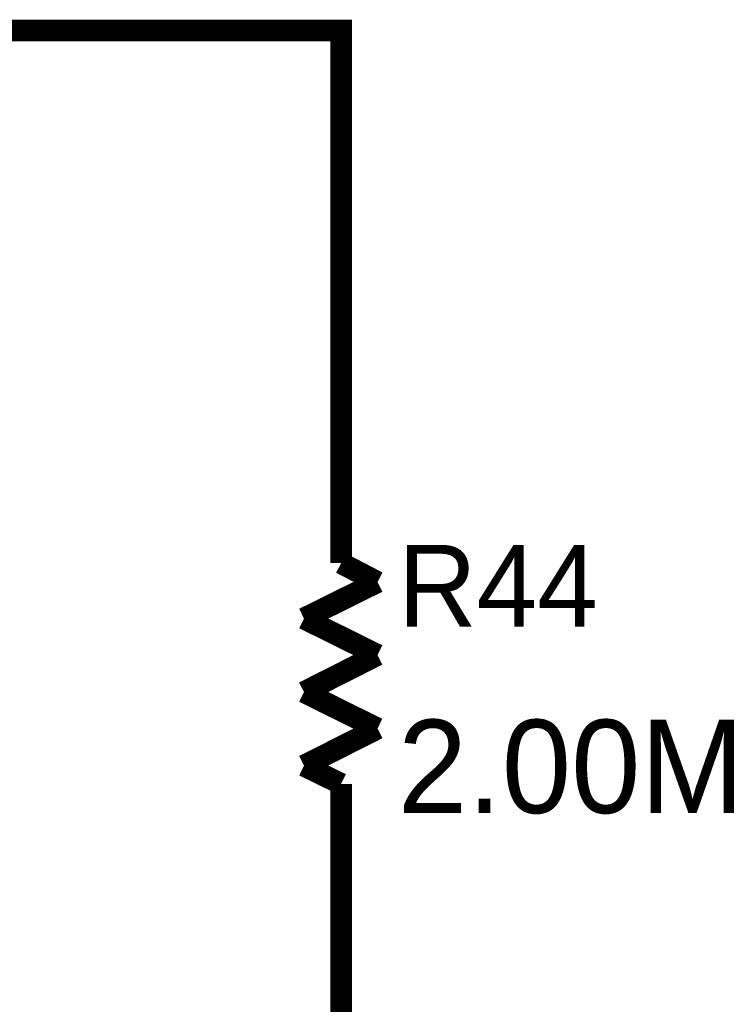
# Model space of a CAD drawing. Header units: inches. Extents: x 0 to 17, y 0 to 11.
# Tile 25 of 48: x 6.175 to 6.565, y 6.17 to 6.706. Entities that reach past the tile are written whole.
import ezdxf

# ---------------------------------------------------------------- set-up
doc = ezdxf.new("R2010")
doc.units = ezdxf.units.IN
doc.header["$MEASUREMENT"] = 0
doc.layers.add('Sheet', color=255, linetype='Continuous')

msp = doc.modelspace()

# ---------------------------------------------------------------- linework, layer by layer
at = {"layer": 'Sheet'}
for points in [[(5.9504, 6.69975, 0.0118, 0.0118, 0), (6.35042, 6.69975, 0.0118, 0.0118, 0), (6.35042, 6.54988, 0.0118, 0.0118, 0)], [(6.35042, 6.44997, 0.0118, 0.0118, 0), (6.35042, 6.54988, 0.0118, 0.0118, 0)], [(6.35042, 6.44997, 0.0118, 0.0118, 0), (6.35042, 6.40993, 0.0118, 0.0118, 0)], [(6.35042, 6.40993, 0.0118, 0.0118, 0), (6.37024, 6.39962, 0.0118, 0.0118, 0)], [(6.37024, 6.39962, 0.0118, 0.0118, 0), (6.3302, 6.37979, 0.0118, 0.0118, 0)], [(6.3302, 6.37979, 0.0118, 0.0118, 0), (6.37024, 6.35997, 0.0118, 0.0118, 0)], [(6.37024, 6.35997, 0.0118, 0.0118, 0), (6.3302, 6.33975, 0.0118, 0.0118, 0)], [(6.3302, 6.33975, 0.0118, 0.0118, 0), (6.37024, 6.31993, 0.0118, 0.0118, 0)], [(6.37024, 6.31993, 0.0118, 0.0118, 0), (6.3302, 6.2997, 0.0118, 0.0118, 0)], [(6.3302, 6.2997, 0.0118, 0.0118, 0), (6.35042, 6.28979, 0.0118, 0.0118, 0)], [(6.35042, 6.28979, 0.0118, 0.0118, 0), (6.35042, 6.24975, 0.0118, 0.0118, 0)], [(6.35042, 6.24975, 0.0118, 0.0118, 0), (6.35042, 6.14983, 0.0118, 0.0118, 0)]]:
    msp.add_lwpolyline(points, format="xyseb", dxfattribs=at)

# ---------------------------------------------------------------- texts
for s, height, p in [('R44', 0.044406, (6.38134, 6.37543)), ('2.00M', 0.05075, (6.38134, 6.27393))]:
    msp.add_text(s, height=height, dxfattribs=at).set_placement(p)

doc.saveas('drawing.dxf')
